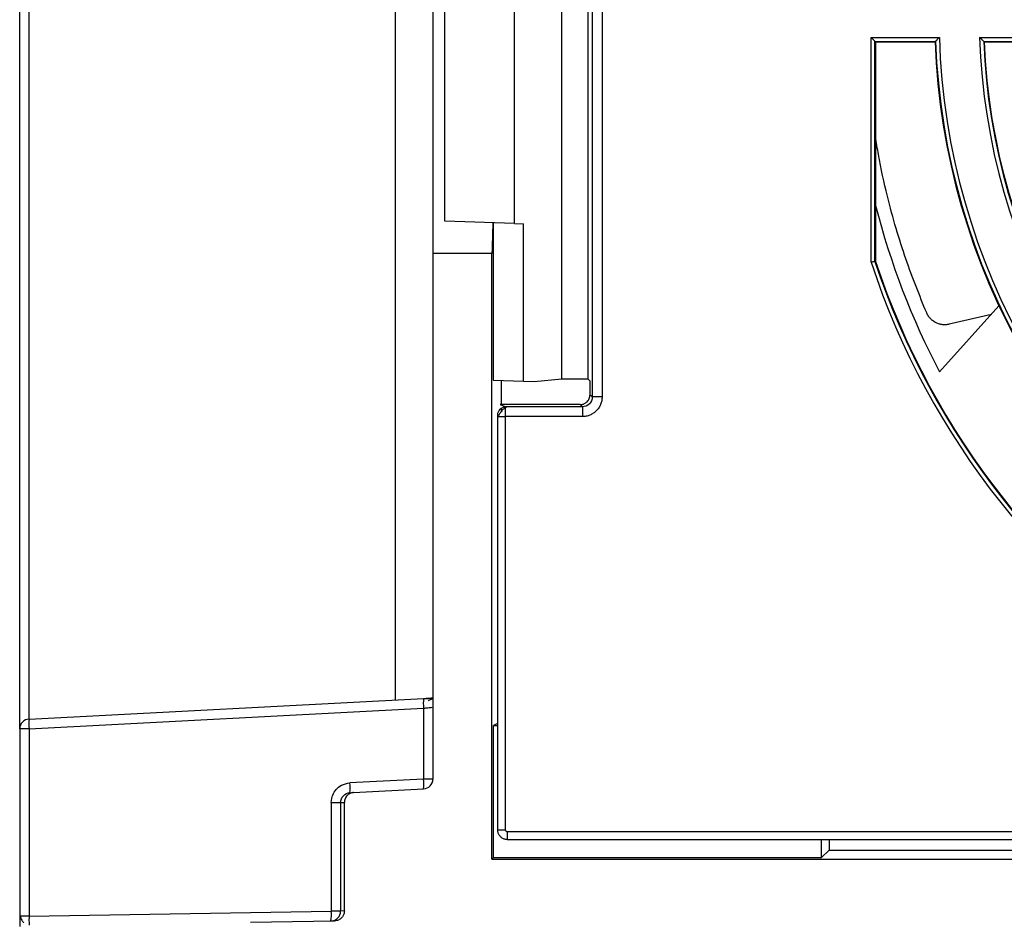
# Model space of a CAD drawing. Header units: inches. Extents: x -16 to 112, y 241 to 387.
# Tile 2 of 9: x -12 to 28, y 315 to 352. Entities that reach past the tile are written whole.
import ezdxf

# ---------------------------------------------------------------- set-up
doc = ezdxf.new("R2010")
doc.units = ezdxf.units.IN
doc.header["$MEASUREMENT"] = 0

# ---------------------------------------------------------------- blocks, each defined once
blk = doc.blocks.new('block 5')
at = {"color": 7, "lineweight": 25}
blk.add_lwpolyline([(7.458, 335.854), (7.458, 319.048)], dxfattribs=at)
blk = doc.blocks.new('block 7')
at = {"color": 7, "lineweight": 25}
blk.add_lwpolyline([(7.838, 318.648), (88.105, 318.648)], dxfattribs=at)
blk = doc.blocks.new('block 9')
at = {"color": 7, "lineweight": 25}
blk.add_open_spline([(7.803, 336.224), (7.786, 336.217), (7.769, 336.209), (7.751, 336.199), (7.734, 336.189), (7.716, 336.175), (7.699, 336.16), (7.682, 336.145), (7.665, 336.129), (7.648, 336.11), (7.632, 336.093), (7.616, 336.073), (7.6, 336.053), (7.585, 336.034), (7.571, 336.014), (7.558, 335.994), (7.545, 335.975), (7.533, 335.956), (7.522, 335.938), (7.512, 335.921), (7.502, 335.904), (7.494, 335.889), (7.487, 335.875), (7.481, 335.863), (7.475, 335.852)], degree=3, knots=[0, 0, 0, 0, 1, 1, 1, 2, 2, 2, 3, 3, 3, 4, 4, 4, 5, 5, 5, 6, 6, 6, 7, 7, 7, 8, 8, 8, 8], dxfattribs=at)
blk = doc.blocks.new('block 16')
at = {"color": 7, "lineweight": 25}
blk.add_open_spline([(4.823, 324.375), (4.799, 324.368), (4.774, 324.361), (4.751, 324.352), (4.708, 324.337), (4.668, 324.315), (4.627, 324.294)], degree=3, knots=[0, 0, 0, 0, 1, 1, 1, 2, 2, 2, 2], dxfattribs=at)
blk = doc.blocks.new('block 17')
at = {"color": 7, "lineweight": 25}
blk.add_open_spline([(4.823, 324.39), (4.812, 324.39), (4.801, 324.389), (4.789, 324.388), (4.756, 324.386), (4.717, 324.384), (4.678, 324.381), (4.639, 324.379), (4.599, 324.376), (4.557, 324.374), (4.516, 324.371), (4.474, 324.369), (4.432, 324.366)], degree=3, knots=[0, 0, 0, 0, 1, 1, 1, 2, 2, 2, 3, 3, 3, 4, 4, 4, 4], dxfattribs=at)
blk = doc.blocks.new('block 18')
at = {"color": 7, "lineweight": 25}
blk.add_open_spline([(-11.95, 315.536), (-11.934, 315.477), (-11.919, 315.418), (-11.893, 315.372), (-11.869, 315.331), (-11.838, 315.3), (-11.806, 315.27)], degree=3, knots=[0, 0, 0, 0, 1, 1, 1, 2, 2, 2, 2], dxfattribs=at)
blk = doc.blocks.new('block 90')
at = {"color": 7, "lineweight": 25}
blk.add_lwpolyline([(7.224, 342.494), (4.823, 342.494)], dxfattribs=at)
blk = doc.blocks.new('block 91')
at = {"color": 7, "lineweight": 25}
blk.add_lwpolyline([(7.224, 317.854), (7.224, 342.494)], dxfattribs=at)
blk = doc.blocks.new('block 92')
at = {"color": 7, "lineweight": 25}
blk.add_lwpolyline([(7.224, 317.854), (88.824, 317.854)], dxfattribs=at)
blk = doc.blocks.new('block 102')
at = {"color": 7, "lineweight": 25}
blk.add_lwpolyline([(-2.586, 315.287), (0.83, 315.347)], dxfattribs=at)
blk = doc.blocks.new('block 103')
at = {"color": 7, "lineweight": 25}
blk.add_open_spline([(1.224, 315.747), (1.223, 315.726), (1.222, 315.704), (1.219, 315.684), (1.216, 315.663), (1.211, 315.643), (1.205, 315.624), (1.199, 315.605), (1.191, 315.586), (1.182, 315.568), (1.173, 315.549), (1.162, 315.532), (1.15, 315.515), (1.138, 315.498), (1.124, 315.482), (1.109, 315.467), (1.073, 315.429), (1.03, 315.397), (0.982, 315.378), (0.934, 315.359), (0.882, 315.353), (0.83, 315.347)], degree=3, knots=[0, 0, 0, 0, 1, 1, 1, 2, 2, 2, 3, 3, 3, 4, 4, 4, 5, 5, 5, 6, 6, 6, 7, 7, 7, 7], dxfattribs=at)
blk = doc.blocks.new('block 104')
at = {"color": 7, "lineweight": 25}
blk.add_lwpolyline([(1.224, 315.747), (1.224, 320.166)], dxfattribs=at)
blk = doc.blocks.new('block 105')
at = {"color": 7, "lineweight": 25}
blk.add_open_spline([(1.603, 320.565), (1.582, 320.563), (1.561, 320.561), (1.541, 320.558), (1.521, 320.554), (1.502, 320.548), (1.483, 320.541), (1.465, 320.534), (1.447, 320.526), (1.43, 320.517), (1.412, 320.507), (1.395, 320.496), (1.379, 320.483), (1.363, 320.47), (1.348, 320.456), (1.333, 320.441), (1.298, 320.405), (1.268, 320.361), (1.251, 320.315), (1.233, 320.268), (1.229, 320.217), (1.224, 320.166)], degree=3, knots=[0, 0, 0, 0, 1, 1, 1, 2, 2, 2, 3, 3, 3, 4, 4, 4, 5, 5, 5, 6, 6, 6, 7, 7, 7, 7], dxfattribs=at)
blk = doc.blocks.new('block 106')
at = {"color": 7, "lineweight": 25}
blk.add_lwpolyline([(1.603, 320.565), (4.444, 320.714)], dxfattribs=at)
blk = doc.blocks.new('block 107')
at = {"color": 7, "lineweight": 25}
blk.add_open_spline([(4.444, 320.714), (4.657, 320.725), (4.823, 320.901), (4.823, 321.114)], degree=3, dxfattribs=at)
blk = doc.blocks.new('block 108')
at = {"color": 7, "lineweight": 25}
blk.add_lwpolyline([(4.823, 342.494), (4.823, 321.114)], dxfattribs=at)
blk = doc.blocks.new('block 118')
at = {"color": 7, "lineweight": 25}
blk.add_lwpolyline([(7.594, 337.325), (7.594, 336.344)], dxfattribs=at)
blk = doc.blocks.new('block 119')
at = {"color": 7, "lineweight": 25}
blk.add_lwpolyline([(7.594, 336.187), (7.594, 336.044)], dxfattribs=at)
blk = doc.blocks.new('block 120')
at = {"color": 7, "lineweight": 25}
blk.add_lwpolyline([(7.458, 323.372), (7.286, 323.286)], dxfattribs=at)
blk = doc.blocks.new('block 121')
at = {"color": 7, "lineweight": 25}
blk.add_lwpolyline([(7.286, 317.917), (7.286, 323.286)], dxfattribs=at)
blk = doc.blocks.new('block 122')
at = {"color": 7, "lineweight": 25}
blk.add_lwpolyline([(7.286, 317.917), (7.224, 317.854)], dxfattribs=at)
blk = doc.blocks.new('block 123')
at = {"color": 7, "lineweight": 25}
blk.add_open_spline([(7.262, 343.737), (7.26, 343.682), (7.259, 343.627), (7.258, 343.573), (7.256, 343.519), (7.255, 343.467), (7.254, 343.416), (7.252, 343.364), (7.251, 343.314), (7.25, 343.265), (7.248, 343.215), (7.247, 343.167), (7.245, 343.12), (7.244, 343.073), (7.243, 343.027), (7.241, 342.982), (7.24, 342.937), (7.238, 342.893), (7.237, 342.85), (7.235, 342.807), (7.234, 342.766), (7.232, 342.725), (7.231, 342.684), (7.23, 342.644), (7.228, 342.606), (7.226, 342.568), (7.225, 342.531), (7.224, 342.494)], degree=3, knots=[0, 0, 0, 0, 1, 1, 1, 2, 2, 2, 3, 3, 3, 4, 4, 4, 5, 5, 5, 6, 6, 6, 7, 7, 7, 8, 8, 8, 9, 9, 9, 9], dxfattribs=at)
blk = doc.blocks.new('block 124')
at = {"color": 7, "lineweight": 25}
blk.add_lwpolyline([(7.272, 341.25), (7.272, 337.337)], dxfattribs=at)
blk = doc.blocks.new('block 126')
at = {"color": 7, "lineweight": 25}
blk.add_open_spline([(27.055, 351.275), (27.329, 342.651), (31.899, 334.736), (39.231, 330.187)], degree=3, dxfattribs=at)
blk = doc.blocks.new('block 129')
at = {"color": 7, "lineweight": 25}
blk.add_lwpolyline([(27.055, 351.275), (31.421, 351.275)], dxfattribs=at)
blk = doc.blocks.new('block 175')
at = {"color": 7, "lineweight": 25}
blk.add_lwpolyline([(88.103, 318.968), (7.857, 318.968)], dxfattribs=at)
blk = doc.blocks.new('block 176')
at = {"color": 7, "lineweight": 25}
blk.add_open_spline([(7.857, 318.968), (7.85, 318.968), (7.842, 318.969), (7.835, 318.971), (7.828, 318.973), (7.82, 318.977), (7.814, 318.981), (7.807, 318.986), (7.8, 318.992), (7.795, 318.999), (7.789, 319.006), (7.785, 319.013), (7.782, 319.022), (7.779, 319.03), (7.778, 319.039), (7.777, 319.047)], degree=3, knots=[0, 0, 0, 0, 1, 1, 1, 2, 2, 2, 3, 3, 3, 4, 4, 4, 5, 5, 5, 5], dxfattribs=at)
blk = doc.blocks.new('block 177')
at = {"color": 7, "lineweight": 25}
blk.add_lwpolyline([(7.778, 319.048), (7.778, 335.854)], dxfattribs=at)
blk = doc.blocks.new('block 178')
at = {"color": 7, "lineweight": 25}
blk.add_lwpolyline([(10.904, 335.854), (7.778, 335.854)], dxfattribs=at)
blk = doc.blocks.new('block 179')
at = {"color": 7, "lineweight": 25}
blk.add_open_spline([(11.704, 336.653), (11.703, 336.627), (11.702, 336.601), (11.7, 336.575), (11.697, 336.549), (11.694, 336.523), (11.688, 336.497), (11.683, 336.472), (11.677, 336.446), (11.669, 336.422), (11.662, 336.397), (11.653, 336.372), (11.643, 336.348), (11.622, 336.299), (11.598, 336.252), (11.568, 336.208), (11.54, 336.165), (11.506, 336.124), (11.469, 336.087), (11.432, 336.05), (11.392, 336.017), (11.348, 335.988), (11.304, 335.959), (11.257, 335.934), (11.208, 335.914), (11.16, 335.894), (11.11, 335.878), (11.059, 335.869), (11.008, 335.859), (10.956, 335.856), (10.904, 335.854)], degree=3, knots=[0, 0, 0, 0, 1, 1, 1, 2, 2, 2, 3, 3, 3, 4, 4, 4, 5, 5, 5, 6, 6, 6, 7, 7, 7, 8, 8, 8, 9, 9, 9, 10, 10, 10, 10], dxfattribs=at)
blk = doc.blocks.new('block 180')
at = {"color": 7, "lineweight": 25}
blk.add_lwpolyline([(11.704, 367.534), (11.704, 336.653)], dxfattribs=at)
blk = doc.blocks.new('block 190')
at = {"color": 7, "lineweight": 25}
blk.add_open_spline([(22.642, 342.136), (24.999, 334.992), (29.813, 328.916), (36.229, 324.988)], degree=3, dxfattribs=at)
blk = doc.blocks.new('block 192')
at = {"color": 7, "lineweight": 25}
blk.add_open_spline([(25.417, 351.275), (25.692, 342.066), (30.574, 333.611), (38.412, 328.768)], degree=3, dxfattribs=at)
blk = doc.blocks.new('block 193')
at = {"color": 7, "lineweight": 25}
blk.add_lwpolyline([(22.642, 351.275), (25.417, 351.275)], dxfattribs=at)
blk = doc.blocks.new('block 194')
at = {"color": 7, "lineweight": 25}
blk.add_lwpolyline([(22.642, 342.136), (22.642, 351.275)], dxfattribs=at)
blk = doc.blocks.new('block 228')
at = {"color": 7, "lineweight": 25}
blk.add_lwpolyline([(4.823, 361.694), (4.823, 342.494)], dxfattribs=at)
blk = doc.blocks.new('block 229')
at = {"color": 7, "lineweight": 25}
blk.add_open_spline([(7.459, 319.048), (7.451, 319.048), (7.482, 319.048), (7.542, 319.048), (7.602, 319.048), (7.689, 319.048), (7.778, 319.048)], degree=3, knots=[0, 0, 0, 0, 1, 1, 1, 2, 2, 2, 2], dxfattribs=at)
blk = doc.blocks.new('block 232')
at = {"color": 7, "lineweight": 25}
blk.add_open_spline([(0.681, 315.344), (0.9, 315.348), (1.074, 315.526), (1.074, 315.744)], degree=3, dxfattribs=at)
blk = doc.blocks.new('block 233')
at = {"color": 7, "lineweight": 25}
blk.add_lwpolyline([(1.224, 315.747), (1.074, 315.744)], dxfattribs=at)
blk = doc.blocks.new('block 236')
at = {"color": 7, "lineweight": 25}
blk.add_open_spline([(7.857, 318.649), (7.839, 318.65), (7.82, 318.651), (7.802, 318.653), (7.783, 318.656), (7.765, 318.66), (7.747, 318.665), (7.729, 318.671), (7.711, 318.677), (7.694, 318.685), (7.677, 318.693), (7.66, 318.702), (7.644, 318.712), (7.628, 318.722), (7.613, 318.734), (7.599, 318.746), (7.584, 318.758), (7.571, 318.772), (7.558, 318.786), (7.546, 318.8), (7.534, 318.815), (7.524, 318.831), (7.514, 318.847), (7.504, 318.864), (7.496, 318.881), (7.488, 318.898), (7.482, 318.916), (7.476, 318.935), (7.47, 318.953), (7.466, 318.971), (7.463, 318.99), (7.461, 319.009), (7.46, 319.028), (7.459, 319.048)], degree=3, knots=[0, 0, 0, 0, 1, 1, 1, 2, 2, 2, 3, 3, 3, 4, 4, 4, 5, 5, 5, 6, 6, 6, 7, 7, 7, 8, 8, 8, 9, 9, 9, 10, 10, 10, 11, 11, 11, 11], dxfattribs=at)
blk = doc.blocks.new('block 237')
at = {"color": 7, "lineweight": 25}
blk.add_open_spline([(7.857, 318.649), (7.857, 318.649), (7.857, 318.652), (7.857, 318.656), (7.857, 318.659), (7.857, 318.664), (7.857, 318.669), (7.857, 318.675), (7.857, 318.681), (7.857, 318.688), (7.857, 318.694), (7.857, 318.701), (7.857, 318.709), (7.857, 318.716), (7.857, 318.724), (7.857, 318.732), (7.857, 318.759), (7.858, 318.792), (7.858, 318.828), (7.858, 318.855), (7.858, 318.883), (7.858, 318.912), (7.858, 318.93), (7.857, 318.949), (7.857, 318.968)], degree=3, knots=[0, 0, 0, 0, 1, 1, 1, 2, 2, 2, 3, 3, 3, 4, 4, 4, 5, 5, 5, 6, 6, 6, 7, 7, 7, 8, 8, 8, 8], dxfattribs=at)
blk = doc.blocks.new('block 241')
at = {"color": 7, "lineweight": 25}
blk.add_lwpolyline([(1.074, 320.158), (1.224, 320.166)], dxfattribs=at)
blk = doc.blocks.new('block 242')
at = {"color": 7, "lineweight": 25}
blk.add_open_spline([(1.074, 320.158), (1.074, 320.259), (1.115, 320.36), (1.185, 320.433), (1.255, 320.507), (1.353, 320.552), (1.454, 320.558)], degree=3, knots=[0, 0, 0, 0, 1, 1, 1, 2, 2, 2, 2], dxfattribs=at)
blk = doc.blocks.new('block 243')
at = {"color": 7, "lineweight": 25}
blk.add_lwpolyline([(1.454, 320.558), (1.603, 320.565)], dxfattribs=at)
blk = doc.blocks.new('block 246')
at = {"color": 7, "lineweight": 25}
blk.add_lwpolyline([(1.074, 320.158), (1.074, 315.744)], dxfattribs=at)
blk = doc.blocks.new('block 255')
at = {"color": 7, "lineweight": 25}
blk.add_open_spline([(7.782, 336.214), (7.782, 336.224), (7.783, 336.234), (7.783, 336.24), (7.784, 336.249), (7.784, 336.251), (7.785, 336.253)], degree=3, knots=[0, 0, 0, 0, 1, 1, 1, 2, 2, 2, 2], dxfattribs=at)
blk = doc.blocks.new('block 256')
at = {"color": 7, "lineweight": 25}
blk.add_open_spline([(7.459, 335.854), (7.459, 335.867), (7.459, 335.883), (7.46, 335.897), (7.461, 335.912), (7.462, 335.923), (7.463, 335.929)], degree=3, knots=[0, 0, 0, 0, 1, 1, 1, 2, 2, 2, 2], dxfattribs=at)
blk = doc.blocks.new('block 257')
at = {"color": 7, "lineweight": 25}
blk.add_open_spline([(7.463, 335.929), (7.463, 336.014), (7.499, 336.098), (7.558, 336.158), (7.617, 336.217), (7.7, 336.253), (7.785, 336.253)], degree=3, knots=[0, 0, 0, 0, 1, 1, 1, 2, 2, 2, 2], dxfattribs=at)
blk = doc.blocks.new('block 259')
at = {"color": 7, "lineweight": 25}
blk.add_lwpolyline([(10.904, 336.253), (10.904, 335.854)], dxfattribs=at)
blk = doc.blocks.new('block 260')
at = {"color": 7, "lineweight": 25}
blk.add_open_spline([(11.304, 336.653), (11.304, 336.549), (11.261, 336.445), (11.187, 336.371), (11.112, 336.296), (11.008, 336.253), (10.904, 336.253)], degree=3, knots=[0, 0, 0, 0, 1, 1, 1, 2, 2, 2, 2], dxfattribs=at)
blk = doc.blocks.new('block 261')
at = {"color": 7, "lineweight": 25}
blk.add_lwpolyline([(11.704, 336.653), (11.304, 336.653)], dxfattribs=at)
blk = doc.blocks.new('block 335')
at = {"color": 7, "lineweight": 25}
blk.add_lwpolyline([(11.304, 367.534), (11.304, 336.653)], dxfattribs=at)
blk = doc.blocks.new('block 367')
at = {"color": 7, "lineweight": 25}
blk.add_open_spline([(27.22, 351.116), (27.543, 342.663), (32.016, 334.915), (39.175, 330.409)], degree=3, dxfattribs=at)
blk = doc.blocks.new('block 369')
at = {"color": 7, "lineweight": 25}
blk.add_open_spline([(27.22, 351.116), (27.218, 351.117), (27.217, 351.119), (27.215, 351.121), (27.212, 351.123), (27.209, 351.127), (27.204, 351.131), (27.2, 351.136), (27.194, 351.141), (27.188, 351.147), (27.181, 351.153), (27.174, 351.16), (27.166, 351.167), (27.159, 351.174), (27.151, 351.182), (27.143, 351.19), (27.134, 351.199), (27.124, 351.208), (27.115, 351.217), (27.107, 351.225), (27.099, 351.233), (27.091, 351.241), (27.079, 351.252), (27.067, 351.264), (27.055, 351.275)], degree=3, knots=[0, 0, 0, 0, 1, 1, 1, 2, 2, 2, 3, 3, 3, 4, 4, 4, 5, 5, 5, 6, 6, 6, 7, 7, 7, 8, 8, 8, 8], dxfattribs=at)
blk = doc.blocks.new('block 370')
at = {"color": 7, "lineweight": 25}
blk.add_open_spline([(25.263, 351.116), (25.264, 351.117), (25.266, 351.118), (25.268, 351.121), (25.27, 351.123), (25.274, 351.127), (25.278, 351.131), (25.282, 351.135), (25.287, 351.14), (25.293, 351.146), (25.299, 351.152), (25.305, 351.159), (25.312, 351.167), (25.319, 351.174), (25.326, 351.181), (25.334, 351.189), (25.342, 351.198), (25.351, 351.207), (25.361, 351.217), (25.368, 351.225), (25.376, 351.233), (25.384, 351.241), (25.395, 351.252), (25.406, 351.264), (25.417, 351.275)], degree=3, knots=[0, 0, 0, 0, 1, 1, 1, 2, 2, 2, 3, 3, 3, 4, 4, 4, 5, 5, 5, 6, 6, 6, 7, 7, 7, 8, 8, 8, 8], dxfattribs=at)
blk = doc.blocks.new('block 371')
at = {"color": 7, "lineweight": 25}
blk.add_lwpolyline([(22.801, 351.116), (25.263, 351.116)], dxfattribs=at)
blk = doc.blocks.new('block 372')
at = {"color": 7, "lineweight": 25}
blk.add_open_spline([(22.801, 351.116), (22.8, 351.117), (22.799, 351.118), (22.796, 351.121), (22.794, 351.123), (22.79, 351.127), (22.786, 351.131), (22.782, 351.136), (22.777, 351.141), (22.771, 351.147), (22.765, 351.153), (22.757, 351.16), (22.75, 351.167), (22.743, 351.174), (22.736, 351.182), (22.728, 351.189), (22.719, 351.198), (22.71, 351.208), (22.7, 351.217), (22.692, 351.225), (22.684, 351.233), (22.676, 351.241), (22.665, 351.252), (22.654, 351.264), (22.642, 351.275)], degree=3, knots=[0, 0, 0, 0, 1, 1, 1, 2, 2, 2, 3, 3, 3, 4, 4, 4, 5, 5, 5, 6, 6, 6, 7, 7, 7, 8, 8, 8, 8], dxfattribs=at)
blk = doc.blocks.new('block 373')
at = {"color": 7, "lineweight": 25}
blk.add_open_spline([(25.263, 351.116), (25.588, 341.964), (30.434, 333.571), (38.196, 328.714)], degree=3, dxfattribs=at)
blk = doc.blocks.new('block 380')
at = {"color": 7, "lineweight": 25}
blk.add_lwpolyline([(22.801, 342.162), (22.801, 351.116)], dxfattribs=at)
blk = doc.blocks.new('block 381')
at = {"color": 7, "lineweight": 25}
blk.add_open_spline([(22.801, 342.162), (22.8, 342.162), (22.799, 342.162), (22.797, 342.161), (22.794, 342.161), (22.791, 342.16), (22.786, 342.16), (22.782, 342.159), (22.777, 342.158), (22.771, 342.157), (22.765, 342.156), (22.758, 342.155), (22.751, 342.154), (22.738, 342.152), (22.724, 342.15), (22.709, 342.147), (22.688, 342.144), (22.665, 342.14), (22.642, 342.136)], degree=3, knots=[0, 0, 0, 0, 1, 1, 1, 2, 2, 2, 3, 3, 3, 4, 4, 4, 5, 5, 5, 6, 6, 6, 6], dxfattribs=at)
blk = doc.blocks.new('block 400')
at = {"color": 7, "lineweight": 25}
blk.add_lwpolyline([(27.22, 351.116), (31.268, 351.116)], dxfattribs=at)
blk = doc.blocks.new('block 409')
at = {"color": 7, "lineweight": 25}
blk.add_open_spline([(22.801, 342.162), (25.132, 335.118), (29.865, 329.117), (36.173, 325.21)], degree=3, dxfattribs=at)
blk = doc.blocks.new('block 425')
at = {"color": 7, "lineweight": 25}
blk.add_lwpolyline([(10.904, 336.253), (7.785, 336.253)], dxfattribs=at)
blk = doc.blocks.new('block 474')
at = {"color": 7, "lineweight": 25}
blk.add_lwpolyline([(7.286, 317.917), (20.624, 317.917)], dxfattribs=at)
blk = doc.blocks.new('block 475')
at = {"color": 7, "lineweight": 25}
blk.add_lwpolyline([(20.624, 317.917), (20.931, 318.224)], dxfattribs=at)
blk = doc.blocks.new('block 476')
at = {"color": 7, "lineweight": 25}
blk.add_lwpolyline([(20.931, 318.224), (71.342, 318.224)], dxfattribs=at)
blk = doc.blocks.new('block 553')
at = {"color": 7, "lineweight": 25}
blk.add_lwpolyline([(27.243, 351.094), (27.23, 351.106), (27.22, 351.116)], dxfattribs=at)
blk = doc.blocks.new('block 554')
at = {"color": 7, "lineweight": 25}
blk.add_open_spline([(27.243, 351.094), (27.572, 342.665), (32.033, 334.94), (39.167, 330.44)], degree=3, dxfattribs=at)
blk = doc.blocks.new('block 568')
at = {"color": 7, "lineweight": 25}
blk.add_lwpolyline([(25.242, 351.094), (25.254, 351.106), (25.263, 351.116)], dxfattribs=at)
blk = doc.blocks.new('block 569')
at = {"color": 7, "lineweight": 25}
blk.add_lwpolyline([(22.824, 351.094), (25.242, 351.094)], dxfattribs=at)
blk = doc.blocks.new('block 570')
at = {"color": 7, "lineweight": 25}
blk.add_lwpolyline([(22.824, 351.094), (22.801, 351.116)], dxfattribs=at)
blk = doc.blocks.new('block 572')
at = {"color": 7, "lineweight": 25}
blk.add_open_spline([(25.242, 351.094), (25.573, 341.95), (30.414, 333.566), (38.166, 328.707)], degree=3, dxfattribs=at)
blk = doc.blocks.new('block 584')
at = {"color": 7, "lineweight": 25}
blk.add_lwpolyline([(22.824, 351.094), (22.824, 342.166)], dxfattribs=at)
blk = doc.blocks.new('block 585')
at = {"color": 7, "lineweight": 25}
blk.add_lwpolyline([(22.801, 342.162), (22.814, 342.164), (22.824, 342.166)], dxfattribs=at)
blk = doc.blocks.new('block 588')
at = {"color": 7, "lineweight": 25}
blk.add_lwpolyline([(27.243, 351.094), (31.247, 351.094)], dxfattribs=at)
blk = doc.blocks.new('block 591')
at = {"color": 7, "lineweight": 25}
blk.add_open_spline([(22.824, 342.166), (25.15, 335.135), (29.872, 329.145), (36.165, 325.241)], degree=3, dxfattribs=at)
blk = doc.blocks.new('block 638')
at = {"color": 7, "lineweight": 25}
blk.add_lwpolyline([(7.554, 336.344), (7.683, 336.294), (7.785, 336.253)], dxfattribs=at)
blk = doc.blocks.new('block 641')
at = {"color": 7, "lineweight": 25}
blk.add_lwpolyline([(10.813, 336.344), (7.554, 336.344)], dxfattribs=at)
blk = doc.blocks.new('block 642')
at = {"color": 7, "lineweight": 25}
blk.add_lwpolyline([(10.813, 336.344), (10.904, 336.253)], dxfattribs=at)
blk = doc.blocks.new('block 643')
at = {"color": 7, "lineweight": 25}
blk.add_lwpolyline([(11.213, 336.744), (11.304, 336.653)], dxfattribs=at)
blk = doc.blocks.new('block 644')
at = {"color": 7, "lineweight": 25}
blk.add_open_spline([(10.813, 336.344), (10.831, 336.345), (10.849, 336.346), (10.867, 336.348), (10.884, 336.349), (10.901, 336.353), (10.918, 336.357), (10.934, 336.362), (10.95, 336.367), (10.966, 336.374), (10.982, 336.38), (10.997, 336.388), (11.012, 336.396), (11.027, 336.405), (11.041, 336.415), (11.055, 336.426), (11.069, 336.437), (11.083, 336.449), (11.096, 336.461), (11.133, 336.498), (11.165, 336.542), (11.183, 336.59), (11.202, 336.639), (11.207, 336.692), (11.213, 336.744)], degree=3, knots=[0, 0, 0, 0, 1, 1, 1, 2, 2, 2, 3, 3, 3, 4, 4, 4, 5, 5, 5, 6, 6, 6, 7, 7, 7, 8, 8, 8, 8], dxfattribs=at)
blk = doc.blocks.new('block 653')
at = {"color": 7, "lineweight": 25}
blk.add_lwpolyline([(8.142, 343.706), (8.142, 360.481)], dxfattribs=at)
blk = doc.blocks.new('block 658')
at = {"color": 7, "lineweight": 25}
blk.add_lwpolyline([(10.062, 337.384), (10.062, 366.803)], dxfattribs=at)
blk = doc.blocks.new('block 659')
at = {"color": 7, "lineweight": 25}
blk.add_lwpolyline([(8.941, 337.278), (10.062, 337.384)], dxfattribs=at)
blk = doc.blocks.new('block 660')
at = {"color": 7, "lineweight": 25}
blk.add_lwpolyline([(8.505, 337.294), (8.941, 337.278)], dxfattribs=at)
blk = doc.blocks.new('block 661')
at = {"color": 7, "lineweight": 25}
blk.add_lwpolyline([(8.505, 337.294), (8.505, 343.694)], dxfattribs=at)
blk = doc.blocks.new('block 662')
at = {"color": 7, "lineweight": 25}
blk.add_lwpolyline([(8.142, 343.706), (8.505, 343.694)], dxfattribs=at)
blk = doc.blocks.new('block 663')
at = {"color": 7, "lineweight": 25}
blk.add_lwpolyline([(5.304, 343.805), (5.304, 360.382)], dxfattribs=at)
blk = doc.blocks.new('block 665')
at = {"color": 7, "lineweight": 25}
blk.add_lwpolyline([(8.142, 343.706), (5.304, 343.805)], dxfattribs=at)
blk = doc.blocks.new('block 666')
at = {"color": 7, "lineweight": 25}
blk.add_lwpolyline([(11.213, 336.744), (11.213, 337.294)], dxfattribs=at)
blk = doc.blocks.new('block 667')
at = {"color": 7, "lineweight": 25}
blk.add_lwpolyline([(11.122, 337.384), (11.213, 337.294)], dxfattribs=at)
blk = doc.blocks.new('block 668')
at = {"color": 7, "lineweight": 25}
blk.add_lwpolyline([(11.122, 366.803), (11.122, 337.384)], dxfattribs=at)
blk = doc.blocks.new('block 693')
at = {"color": 7, "lineweight": 25}
blk.add_lwpolyline([(7.293, 337.336), (8.505, 337.294)], dxfattribs=at)
blk = doc.blocks.new('block 694')
at = {"color": 7, "lineweight": 25}
blk.add_lwpolyline([(7.293, 337.336), (7.293, 343.736)], dxfattribs=at)
blk = doc.blocks.new('block 703')
at = {"color": 7, "lineweight": 25}
blk.add_lwpolyline([(7.293, 341.251), (7.272, 341.25)], dxfattribs=at)
blk = doc.blocks.new('block 704')
at = {"color": 7, "lineweight": 25}
blk.add_lwpolyline([(7.293, 337.336), (7.272, 337.337)], dxfattribs=at)
blk = doc.blocks.new('block 714')
at = {"color": 7, "lineweight": 25}
blk.add_lwpolyline([(25.426, 337.675), (27.843, 340.357)], dxfattribs=at)
blk = doc.blocks.new('block 733')
at = {"color": 7, "lineweight": 25}
blk.add_open_spline([(22.824, 344.443), (23.423, 342.093), (24.296, 339.821), (25.426, 337.675)], degree=3, dxfattribs=at)
blk = doc.blocks.new('block 741')
at = {"color": 7, "lineweight": 25}
blk.add_lwpolyline([(7.286, 323.286), (7.458, 323.286)], dxfattribs=at)
blk = doc.blocks.new('block 742')
at = {"color": 7, "lineweight": 25}
blk.add_lwpolyline([(20.931, 318.648), (20.931, 318.224)], dxfattribs=at)
blk = doc.blocks.new('block 743')
at = {"color": 7, "lineweight": 25}
blk.add_lwpolyline([(20.624, 317.917), (20.624, 318.648)], dxfattribs=at)
blk = doc.blocks.new('block 788')
at = {"color": 7, "lineweight": 25}
blk.add_open_spline([(4.444, 324.394), (4.598, 324.402), (4.724, 324.409), (4.823, 324.414)], degree=3, dxfattribs=at)
blk = doc.blocks.new('block 789')
at = {"color": 7, "lineweight": 25}
blk.add_open_spline([(4.444, 324.394), (4.431, 324.261), (4.431, 324.128), (4.444, 323.995)], degree=3, dxfattribs=at)
blk = doc.blocks.new('block 793')
at = {"color": 7, "lineweight": 25}
blk.add_lwpolyline([(4.823, 321.114), (4.444, 321.114)], dxfattribs=at)
blk = doc.blocks.new('block 794')
at = {"color": 7, "lineweight": 25}
blk.add_lwpolyline([(4.444, 323.995), (4.444, 321.114)], dxfattribs=at)
blk = doc.blocks.new('block 798')
at = {"color": 7, "lineweight": 25}
blk.add_lwpolyline([(4.444, 321.114), (1.454, 320.957)], dxfattribs=at)
blk = doc.blocks.new('block 799')
at = {"color": 7, "lineweight": 25}
blk.add_open_spline([(4.444, 320.714), (4.458, 320.847), (4.458, 320.981), (4.444, 321.114)], degree=3, dxfattribs=at)
blk = doc.blocks.new('block 800')
at = {"color": 7, "lineweight": 25}
blk.add_open_spline([(1.454, 320.558), (1.468, 320.69), (1.468, 320.824), (1.454, 320.957)], degree=3, dxfattribs=at)
blk = doc.blocks.new('block 803')
at = {"color": 7, "lineweight": 25}
blk.add_open_spline([(0.695, 320.158), (0.695, 320.28), (0.721, 320.38), (0.756, 320.464), (0.791, 320.548), (0.836, 320.619), (0.893, 320.684), (0.949, 320.749), (1.019, 320.809), (1.111, 320.859), (1.204, 320.91), (1.319, 320.95), (1.454, 320.957)], degree=3, knots=[0, 0, 0, 0, 1, 1, 1, 2, 2, 2, 3, 3, 3, 4, 4, 4, 4], dxfattribs=at)
blk = doc.blocks.new('block 804')
at = {"color": 7, "lineweight": 25}
blk.add_lwpolyline([(0.695, 320.158), (1.074, 320.158)], dxfattribs=at)
blk = doc.blocks.new('block 808')
at = {"color": 7, "lineweight": 25}
blk.add_lwpolyline([(-11.597, 315.53), (0.695, 315.744)], dxfattribs=at)
blk = doc.blocks.new('block 809')
at = {"color": 7, "lineweight": 25}
blk.add_open_spline([(0.681, 315.344), (0.7, 315.477), (0.705, 315.611), (0.695, 315.744)], degree=3, dxfattribs=at)
blk = doc.blocks.new('block 813')
at = {"color": 7, "lineweight": 25}
blk.add_lwpolyline([(1.074, 315.744), (0.695, 315.744)], dxfattribs=at)
blk = doc.blocks.new('block 816')
at = {"color": 7, "lineweight": 25}
blk.add_lwpolyline([(0.695, 320.158), (0.695, 315.744)], dxfattribs=at)
blk = doc.blocks.new('block 821')
at = {"color": 7, "lineweight": 25}
blk.add_lwpolyline([(-11.597, 323.154), (-11.597, 315.53)], dxfattribs=at)
blk = doc.blocks.new('block 822')
at = {"color": 7, "lineweight": 25}
blk.add_lwpolyline([(-11.597, 323.154), (4.444, 323.995)], dxfattribs=at)
blk = doc.blocks.new('block 823')
at = {"color": 7, "lineweight": 25}
blk.add_open_spline([(-11.597, 323.553), (-11.611, 323.421), (-11.611, 323.287), (-11.597, 323.154)], degree=3, dxfattribs=at)
blk = doc.blocks.new('block 824')
at = {"color": 7, "lineweight": 25}
blk.add_lwpolyline([(-11.597, 323.553), (4.444, 324.394)], dxfattribs=at)
blk = doc.blocks.new('block 854')
at = {"color": 7, "lineweight": 25}
blk.add_lwpolyline([(27.533, 340.013), (25.822, 339.609)], dxfattribs=at)
blk = doc.blocks.new('block 855')
at = {"color": 7, "lineweight": 25}
blk.add_open_spline([(25.822, 339.609), (25.804, 339.605), (25.786, 339.601), (25.768, 339.598), (25.751, 339.595), (25.732, 339.593), (25.714, 339.591), (25.696, 339.589), (25.678, 339.588), (25.659, 339.588), (25.641, 339.587), (25.622, 339.587), (25.604, 339.588), (25.585, 339.589), (25.566, 339.59), (25.548, 339.592), (25.502, 339.597), (25.458, 339.606), (25.417, 339.618), (25.371, 339.631), (25.327, 339.648), (25.287, 339.668), (25.246, 339.688), (25.208, 339.71), (25.173, 339.735), (25.134, 339.763), (25.098, 339.795), (25.065, 339.828), (25.033, 339.86), (25.004, 339.894), (24.98, 339.93), (24.95, 339.975), (24.926, 340.023), (24.902, 340.071)], degree=3, knots=[0, 0, 0, 0, 1, 1, 1, 2, 2, 2, 3, 3, 3, 4, 4, 4, 5, 5, 5, 6, 6, 6, 7, 7, 7, 8, 8, 8, 9, 9, 9, 10, 10, 10, 11, 11, 11, 11], dxfattribs=at)
blk = doc.blocks.new('block 856')
at = {"color": 7, "lineweight": 25}
blk.add_open_spline([(24.902, 340.071), (24.612, 340.783), (24.322, 341.495), (24.056, 342.265), (23.779, 343.067), (23.529, 343.931), (23.306, 344.824), (23.168, 345.372), (23.041, 345.93), (22.941, 346.511), (22.898, 346.754), (22.861, 347.001), (22.824, 347.247)], degree=3, knots=[0, 0, 0, 0, 1, 1, 1, 2, 2, 2, 3, 3, 3, 4, 4, 4, 4], dxfattribs=at)
blk = doc.blocks.new('block 887')
at = {"color": 7, "lineweight": 25}
blk.add_lwpolyline([(-11.597, 315.53), (-11.673, 315.53), (-11.744, 315.53), (-11.809, 315.53), (-11.867, 315.53), (-11.913, 315.53), (-11.948, 315.53), (-11.969, 315.53), (-11.977, 315.53)], dxfattribs=at)
blk = doc.blocks.new('block 888')
at = {"color": 7, "lineweight": 25}
blk.add_open_spline([(-11.977, 315.53), (-11.977, 315.506), (-11.977, 315.482), (-11.977, 315.458), (-11.977, 315.435), (-11.977, 315.411), (-11.977, 315.388), (-11.977, 315.365), (-11.977, 315.341), (-11.977, 315.319), (-11.977, 315.296), (-11.977, 315.273), (-11.977, 315.251), (-11.977, 315.229), (-11.977, 315.207), (-11.977, 315.186), (-11.977, 315.165), (-11.977, 315.144), (-11.977, 315.123)], degree=3, knots=[0, 0, 0, 0, 1, 1, 1, 2, 2, 2, 3, 3, 3, 4, 4, 4, 5, 5, 5, 6, 6, 6, 6], dxfattribs=at)
blk = doc.blocks.new('block 891')
at = {"color": 7, "lineweight": 25}
blk.add_lwpolyline([(-11.597, 323.154), (-11.977, 323.154)], dxfattribs=at)
blk = doc.blocks.new('block 892')
at = {"color": 7, "lineweight": 25}
blk.add_lwpolyline([(-11.977, 323.154), (-11.977, 315.53)], dxfattribs=at)
blk = doc.blocks.new('block 893')
at = {"color": 7, "lineweight": 25}
blk.add_open_spline([(-11.597, 323.553), (-11.81, 323.542), (-11.977, 323.367), (-11.977, 323.154)], degree=3, dxfattribs=at)
blk = doc.blocks.new('block 894')
at = {"color": 7, "lineweight": 25}
blk.add_lwpolyline([(10.062, 337.384), (11.122, 337.384)], dxfattribs=at)
blk = doc.blocks.new('block 897')
at = {"color": 7, "lineweight": 25}
blk.add_lwpolyline([(3.307, 324.335), (3.307, 378.253)], dxfattribs=at)
blk = doc.blocks.new('block 908')
at = {"color": 7, "lineweight": 25}
blk.add_lwpolyline([(-11.597, 323.553), (-11.597, 379.034)], dxfattribs=at)
blk = doc.blocks.new('block 914')
at = {"color": 7, "lineweight": 25}
blk.add_lwpolyline([(-11.977, 323.154), (-11.977, 379.034)], dxfattribs=at)
blk = doc.blocks.new('block 946')
at = {"color": 253, "lineweight": 25}
blk.add_lwpolyline([(7.458, 335.854), (7.778, 335.854)], dxfattribs=at)
blk = doc.blocks.new('block 948')
at = {"color": 253, "lineweight": 25}
blk.add_open_spline([(7.778, 335.854), (7.778, 335.895), (7.778, 335.936), (7.778, 335.976), (7.778, 336.022), (7.779, 336.066), (7.779, 336.103), (7.78, 336.124), (7.78, 336.143), (7.78, 336.161), (7.781, 336.179), (7.781, 336.197), (7.782, 336.208), (7.782, 336.21), (7.782, 336.212), (7.782, 336.214)], degree=3, knots=[0, 0, 0, 0, 1, 1, 1, 2, 2, 2, 3, 3, 3, 4, 4, 4, 5, 5, 5, 5], dxfattribs=at)
blk = doc.blocks.new('block 954')
at = {"color": 253, "lineweight": 25}
blk.add_open_spline([(4.444, 323.995), (4.476, 323.998), (4.507, 324.001), (4.538, 324.004), (4.565, 324.007), (4.59, 324.01), (4.615, 324.012), (4.655, 324.017), (4.692, 324.021), (4.721, 324.024), (4.751, 324.027), (4.773, 324.029), (4.795, 324.031)], degree=3, knots=[0, 0, 0, 0, 1, 1, 1, 2, 2, 2, 3, 3, 3, 4, 4, 4, 4], dxfattribs=at)
blk = doc.blocks.new('block 955')
at = {"color": 253, "lineweight": 25}
blk.add_open_spline([(-11.597, 315.53), (-11.598, 315.486), (-11.598, 315.443), (-11.599, 315.402), (-11.599, 315.36), (-11.598, 315.321), (-11.597, 315.287), (-11.597, 315.266), (-11.596, 315.246), (-11.596, 315.228), (-11.595, 315.208), (-11.594, 315.19), (-11.592, 315.178), (-11.592, 315.173), (-11.591, 315.169), (-11.591, 315.165)], degree=3, knots=[0, 0, 0, 0, 1, 1, 1, 2, 2, 2, 3, 3, 3, 4, 4, 4, 5, 5, 5, 5], dxfattribs=at)

msp = doc.modelspace()

# ---------------------------------------------------------------- block references
for name in ['block 914', 'block 908', 'block 897', 'block 335', 'block 180', 'block 658', 'block 668', 'block 228', 'block 663', 'block 653', 'block 193', 'block 194', 'block 372', 'block 371', 'block 380', 'block 570', 'block 568', 'block 370', 'block 373', 'block 192', 'block 126', 'block 129', 'block 369', 'block 367', 'block 400', 'block 553', 'block 569', 'block 584', 'block 572', 'block 554', 'block 588', 'block 856', 'block 733', 'block 665', 'block 123', 'block 694', 'block 662', 'block 661', 'block 90', 'block 108', 'block 91', 'block 381', 'block 190', 'block 585', 'block 409', 'block 591', 'block 703', 'block 124', 'block 714', 'block 855', 'block 854', 'block 704', 'block 693', 'block 118', 'block 660', 'block 659', 'block 894', 'block 667', 'block 666', 'block 644', 'block 643', 'block 638', 'block 641', 'block 642', 'block 179', 'block 260', 'block 261', 'block 256', 'block 257', 'block 9', 'block 119', 'block 948', 'block 255', 'block 425', 'block 259', 'block 5', 'block 946', 'block 177', 'block 178', 'block 824', 'block 789', 'block 17', 'block 788', 'block 16', 'block 822', 'block 954', 'block 794', 'block 893', 'block 823', 'block 891', 'block 892', 'block 821', 'block 120', 'block 121', 'block 741', 'block 798', 'block 107', 'block 793', 'block 799', 'block 803', 'block 800', 'block 106', 'block 242', 'block 105', 'block 243', 'block 804', 'block 816', 'block 241', 'block 246', 'block 104', 'block 229', 'block 236', 'block 176', 'block 175', 'block 237', 'block 7', 'block 743', 'block 742', 'block 122', 'block 474', 'block 475', 'block 476', 'block 92', 'block 887', 'block 888', 'block 18', 'block 955', 'block 808', 'block 232', 'block 809', 'block 813', 'block 103', 'block 233', 'block 102']:
    msp.add_blockref(name, (0, 0))

doc.saveas('drawing.dxf')
